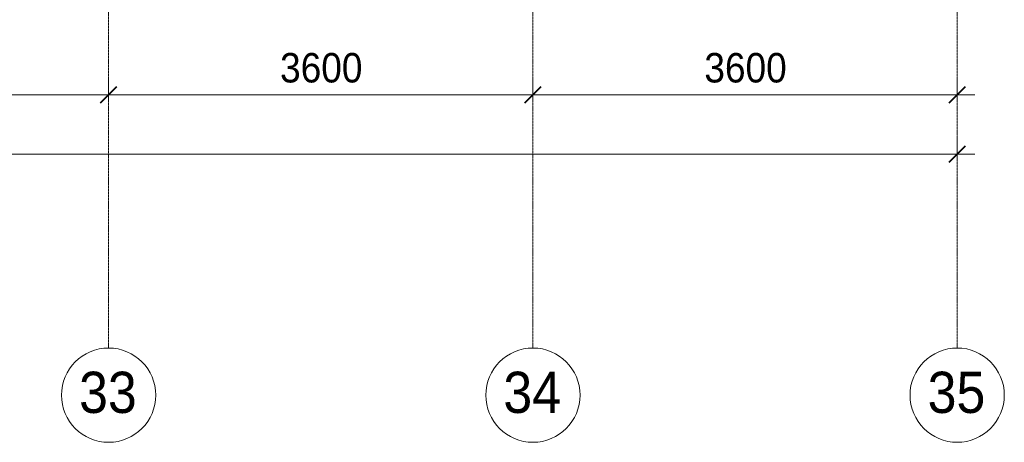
# Model space of a CAD drawing. Header units: millimetres. Extents: x 5617 to 101473, y 7718 to 212653.
# Tile 51 of 66: x 53076 to 61430, y 11226 to 14811. Entities that reach past the tile are written whole.
import ezdxf

# ---------------------------------------------------------------- set-up
doc = ezdxf.new("R2010")
doc.units = ezdxf.units.MM
doc.linetypes.add('Линия сетки', pattern=[25, 20, -2.5, 0, -2.5])
for name, color, linetype, lineweight in [('Оси', 7, 'Continuous', 9), ('Размеры', 7, 'Continuous', 9), ('Размеры-100', 7, 'Continuous', 9)]:
    doc.layers.add(name, color=color, linetype=linetype, lineweight=lineweight)
doc.styles.add('Arial', font='arial.ttf', dxfattribs={"width": 0.9, "height": 250})
doc.styles.add('Arial_1', font='arial.ttf', dxfattribs={"width": 0.9, "height": 350})
doc.dimstyles.new('Основной_2_5_мм', dxfattribs={"dimscale": 304.8, "dimtxt": 255.06485, "dimasz": 0.463911, "dimexe": 0.492126, "dimexo": 0.492126, "dimgap": 0.098425, "dimtad": 1, "dimdec": 0, "dimdsep": 46, "dimtxsty": 'Arial', "dimblk1": 'OBLIQUE', "dimblk2": 'OBLIQUE', "dimsah": 1, "dimcen": 0.09, "dimdle": 0.492126, "dimazin": 2, "dimtfac": 1, "dimtdec": 4, "dimtix": 1, "dimtmove": 0, "dimatfit": 3, "dimfxl": 1, "dimtvp": 1, "dimtolj": 1, "dimtzin": 0, "dimlwd": 20, "dimlwe": 20, "dimarcsym": 2})

# ---------------------------------------------------------------- blocks, each defined once
blk = doc.blocks.new('Ось сетки - Круг_Ø8 мм-6577-МКСС_К4_L19_64_800_')
at = {"layer": 'Оси', "lineweight": 20}
for start, end in [(360, 180), (180, 360)]:
    blk.add_arc((0, 0), 4, start, end, dxfattribs=at)
blk = doc.blocks.new('DIMBLOCK11-МКСС_К4_L19_64_800_')
at = {"layer": 'Размеры-100', "lineweight": 20, "transparency": 16777216}
for p, q in [((50230.3, 14173.9), (50230.3, 14323.9)), ((53830.3, 14173.9), (53830.3, 14323.9)), ((50230.3, 14173.9), (53830.3, 14173.9)), ((50230.3, 14173.9), (50230.3, 14123.9)), ((53830.3, 14173.9), (53830.3, 14123.9))]:
    blk.add_line(p, q, dxfattribs=at)
at = {"layer": 'Размеры-100', "lineweight": 40, "transparency": 16777216}
for p, q in [((50230.3, 14173.9), (50301, 14244.6)), ((53830.3, 14173.9), (53901, 14244.6)), ((50230.3, 14173.9), (50159.6, 14103.2)), ((53830.3, 14173.9), (53759.6, 14103.2))]:
    blk.add_line(p, q, dxfattribs=at)
at = {"layer": 'Размеры-100', "color": 0, "lineweight": 20, "transparency": 16777216, "insert": (51684.9, 14528.5), "char_height": 250, "width": 828.765, "attachment_point": 1, "line_spacing_factor": 0.941778, "style": 'Arial'}
blk.add_mtext('3600', dxfattribs=at)
blk = doc.blocks.new('_Oblique')
at = {"color": 0, "linetype": 'ByBlock', "lineweight": -2}
blk.add_line((-0.5, -0.5), (0.5, 0.5), dxfattribs=at)
blk = doc.blocks.new('DIMBLOCK12-МКСС_К4_L19_64_800_')
at = {"layer": 'Размеры-100', "lineweight": 20, "transparency": 16777216}
for p, q in [((53830.3, 14173.9), (53830.3, 14323.9)), ((57430.3, 14173.9), (57430.3, 14323.9)), ((53830.3, 14173.9), (57430.3, 14173.9)), ((53830.3, 14173.9), (53830.3, 14123.9)), ((57430.3, 14173.9), (57430.3, 14123.9))]:
    blk.add_line(p, q, dxfattribs=at)
at = {"layer": 'Размеры-100', "lineweight": 40, "transparency": 16777216}
for p, q in [((53830.3, 14173.9), (53901, 14244.6)), ((57430.3, 14173.9), (57501, 14244.6)), ((53830.3, 14173.9), (53759.6, 14103.2)), ((57430.3, 14173.9), (57359.6, 14103.2))]:
    blk.add_line(p, q, dxfattribs=at)
at = {"layer": 'Размеры-100', "color": 0, "lineweight": 20, "transparency": 16777216, "insert": (55284.9, 14528.5), "char_height": 250, "width": 828.765, "attachment_point": 1, "line_spacing_factor": 0.941778, "style": 'Arial'}
blk.add_mtext('3600', dxfattribs=at)
blk = doc.blocks.new('DIMBLOCK13-МКСС_К4_L19_64_800_')
at = {"layer": 'Размеры-100', "lineweight": 20, "transparency": 16777216}
for p, q in [((57430.3, 14173.9), (57430.3, 14323.9)), ((61030.3, 14173.9), (61030.3, 14323.9)), ((57430.3, 14173.9), (61180.3, 14173.9)), ((57430.3, 14173.9), (57430.3, 14123.9)), ((61030.3, 14173.9), (61030.3, 14123.9))]:
    blk.add_line(p, q, dxfattribs=at)
at = {"layer": 'Размеры-100', "lineweight": 40, "transparency": 16777216}
for p, q in [((57430.3, 14173.9), (57501, 14244.6)), ((61030.3, 14173.9), (61101, 14244.6)), ((57430.3, 14173.9), (57359.6, 14103.2)), ((61030.3, 14173.9), (60959.6, 14103.2))]:
    blk.add_line(p, q, dxfattribs=at)
at = {"layer": 'Размеры-100', "color": 0, "lineweight": 20, "transparency": 16777216, "insert": (58884.9, 14528.5), "char_height": 250, "width": 828.765, "attachment_point": 1, "line_spacing_factor": 0.941778, "style": 'Arial'}
blk.add_mtext('3600', dxfattribs=at)
blk = doc.blocks.new('DIMBLOCK14-МКСС_К4_L19_64_800_')
at = {"layer": 'Размеры-100', "lineweight": 20, "transparency": 16777216}
for p, q in [((27530.3, 13669.4), (27530.3, 13819.4)), ((61030.3, 13669.4), (61030.3, 13819.4)), ((27380.3, 13669.4), (61180.3, 13669.4)), ((27530.3, 13669.4), (27530.3, 13619.4)), ((61030.3, 13669.4), (61030.3, 13619.4))]:
    blk.add_line(p, q, dxfattribs=at)
at = {"layer": 'Размеры-100', "lineweight": 40, "transparency": 16777216}
for p, q in [((27530.3, 13669.4), (27601, 13740.1)), ((61030.3, 13669.4), (61101, 13740.1)), ((27530.3, 13669.4), (27459.6, 13598.7)), ((61030.3, 13669.4), (60959.6, 13598.7))]:
    blk.add_line(p, q, dxfattribs=at)
at = {"layer": 'Размеры-100', "color": 0, "lineweight": 20, "transparency": 16777216, "insert": (43848.6, 14024), "char_height": 250, "width": 1035.956, "attachment_point": 1, "line_spacing_factor": 0.941778, "style": 'Arial'}
blk.add_mtext('33500', dxfattribs=at)

msp = doc.modelspace()

# ---------------------------------------------------------------- linework, layer by layer
at = {"layer": 'Оси', "linetype": 'Линия сетки'}
for p, q in [((53830.3, 12025.7), (53830.3, 33220)), ((57430.3, 12025.7), (57430.3, 33220)), ((61030.3, 12025.7), (61030.3, 33220))]:
    msp.add_line(p, q, dxfattribs=at)

# ---------------------------------------------------------------- block references
at = {"layer": 'Оси', "lineweight": 20, "xscale": 99.99999999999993, "yscale": 99.99999999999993, "zscale": 99.99999999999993}
for p in [(53830.3, 11625.7), (57430.3, 11625.7), (61030.3, 11625.7)]:
    msp.add_blockref('Ось сетки - Круг_Ø8 мм-6577-МКСС_К4_L19_64_800_', p, dxfattribs=at)

# ---------------------------------------------------------------- texts
at = {"layer": 'Оси', "char_height": 350, "width": 606.076, "attachment_point": 1, "style": 'Arial_1'}
for s, insert in [('33', (53579.7, 11824.7)), ('34', (57179.7, 11824.7)), ('35', (60779.7, 11824.7))]:
    msp.add_mtext(s, dxfattribs=dict(at, insert=insert))

# ---------------------------------------------------------------- dimensions: what is measured, and where the dimension line sits
at = {"layer": 'Размеры', "lineweight": 20}
for base, p1, p2, override, picture, middle in [((53830.3, 14173.9), (50230.3, 14273.9), (53830.3, 14273.9), {"dimpost": '<>', "dimfxl": 3600}, 'DIMBLOCK11-МКСС_К4_L19_64_800_', (52030.3, 14331.6)), ((57430.3, 14173.9), (53830.3, 14273.9), (57430.3, 14273.9), {"dimpost": '<>', "dimfxl": 3600}, 'DIMBLOCK12-МКСС_К4_L19_64_800_', (55630.3, 14331.6)), ((61030.3, 14173.9), (57430.3, 14273.9), (61030.3, 14273.9), {"dimpost": '<>', "dimfxl": 3600}, 'DIMBLOCK13-МКСС_К4_L19_64_800_', (59230.3, 14331.6)), ((61030.3, 13669.4), (27530.3, 13769.4), (61030.3, 13769.4), {"dimpost": '<>', "dimfxl": 33500}, 'DIMBLOCK14-МКСС_К4_L19_64_800_', (44280.3, 13827.1))]:
    dim = msp.add_linear_dim(base=base, p1=p1, p2=p2, dimstyle='Основной_2_5_мм', override=override, dxfattribs=at)
    dim.commit()
    dim.dimension.update_dxf_attribs({"geometry": picture, "text_midpoint": middle})

doc.saveas('drawing.dxf')
